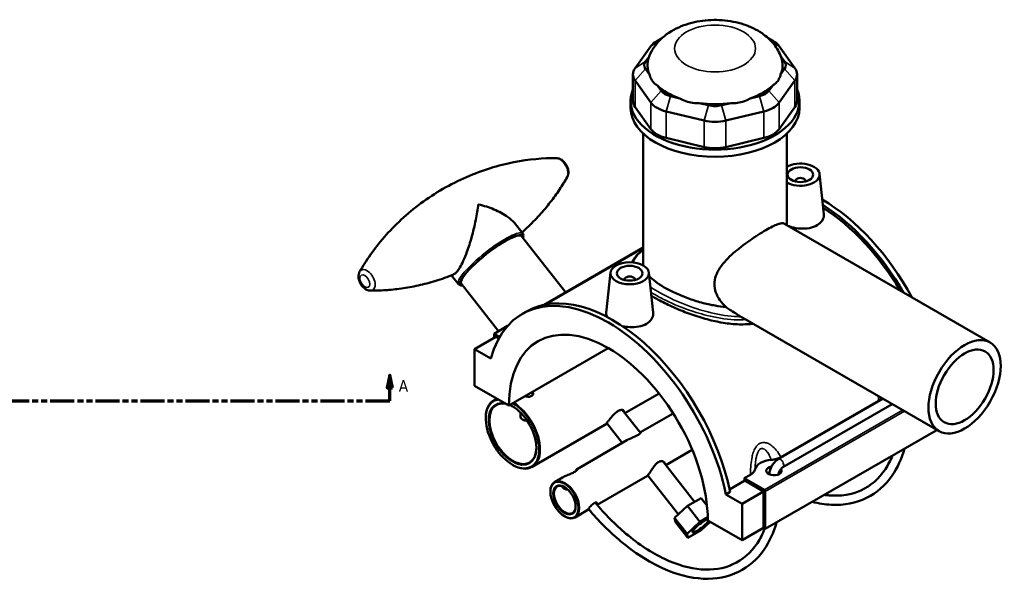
# Model space of a CAD drawing. Header units: millimetres. Extents: x 0 to 1088, y -8 to 1311.
# Tile 6 of 6: x 703 to 1088, y 663 to 882. Entities that reach past the tile are written whole.
import ezdxf

# ---------------------------------------------------------------- set-up
doc = ezdxf.new("R2010")
doc.units = ezdxf.units.MM
doc.linetypes.add('DOUBLE_DASH_CHAIN', pattern=[1.2403, 0.6614, -0.0827, 0.1654, -0.0827, 0.1654, -0.0827])
for name, color, linetype, lineweight in [('Section Line (ANSI)', 7, 'DOUBLE_DASH_CHAIN', 70), ('Visible (ANSI)', 7, 'Continuous', 50), ('Visible Narrow (ANSI)', 7, 'Continuous', 35)]:
    doc.layers.add(name, color=color, linetype=linetype, lineweight=lineweight)
doc.styles.add('Label Text (ANSI)', font='tahoma.ttf')

# ---------------------------------------------------------------- blocks, each defined once
blk = doc.blocks.new('2dTransSection0')
at = {"layer": 'Section Line (ANSI)', "linetype": 'Continuous'}
for p, q in [((239.21, 742.58), (238.21, 737.58)), ((239.21, 737.58), (239.21, 742.58)), ((240.21, 737.58), (239.21, 742.58)), ((847.38, 742.58), (846.38, 737.58)), ((847.38, 737.58), (847.38, 742.58)), ((848.38, 737.58), (847.38, 742.58)), ((238.21, 737.58), (240.21, 737.58)), ((239.21, 732.58), (239.21, 737.58)), ((846.38, 737.58), (848.38, 737.58)), ((847.38, 732.58), (847.38, 737.58)), ((239.21, 732.58), (248.72, 732.58)), ((837.87, 732.58), (847.38, 732.58))]:
    blk.add_line(p, q, dxfattribs=at)
at = {"layer": 'Section Line (ANSI)', "linetype": 'DOUBLE_DASH_CHAIN', "ltscale": 14.196269}
blk.add_line((239.21, 732.58), (847.38, 732.58), dxfattribs=at)
at = {"layer": 'Section Line (ANSI)', "linetype": 'Continuous', "flags": 128}
for points in [[(240.21, 737.58), (239.21, 742.58), (238.21, 737.58), (240.21, 737.58)], [(848.38, 737.58), (847.38, 742.58), (846.38, 737.58), (848.38, 737.58)]]:
    blk.add_lwpolyline(points, dxfattribs=at)
at = {"layer": 'Section Line (ANSI)'}
for points in [[(240.21, 737.58), (239.21, 742.58), (238.21, 737.58), (240.21, 737.58)], [(848.38, 737.58), (847.38, 742.58), (846.38, 737.58), (848.38, 737.58)]]:
    blk.add_solid(points, dxfattribs=at)
at = {"layer": 'Section Line (ANSI)', "char_height": 4.57, "attachment_point": 7, "style": 'Label Text (ANSI)'}
for insert in [(231.85, 736.08), (850.85, 736.08)]:
    blk.add_mtext('A', dxfattribs=dict(at, insert=insert))

msp = doc.modelspace()

# ---------------------------------------------------------------- linework, layer by layer
at = {"layer": 'Visible (ANSI)'}
for p, q in [((953.9514, 874.493), (951.8358, 873.2716)), ((995.1076, 874.493), (997.2232, 873.2716)), ((949.4513, 871.2112), (943.2731, 862.5997)), ((1005.7858, 862.5997), (999.6077, 871.2112)), ((947.3382, 865.2202), (948.8631, 867.3456)), ((1000.1959, 867.3456), (1001.7208, 865.2202)), ((942.4358, 860.1694), (942.4358, 849.7999)), ((948.8787, 860.1565), (947.3382, 862.3037)), ((1001.7208, 862.3037), (1000.1802, 860.1565)), ((1006.6232, 860.1694), (1006.6232, 849.7999)), ((943.2731, 857.739), (949.4513, 849.1275)), ((953.5164, 853.6923), (951.9759, 855.8395)), ((997.0831, 855.8395), (995.5426, 853.6923)), ((999.6077, 849.1275), (1005.7858, 857.739)), ((960.8075, 850.7406), (957.0883, 851.63)), ((991.9707, 851.63), (988.2515, 850.7406)), ((941.5295, 847.0074), (941.5295, 849.7999)), ((949.4513, 838.758), (943.2731, 847.3695)), ((972.0038, 848.063), (968.2846, 848.9525)), ((980.7744, 848.9525), (977.0552, 848.063)), ((1005.7858, 847.3695), (999.6077, 838.758)), ((1007.5295, 847.0074), (1007.5295, 849.7999)), ((955.4045, 845.6905), (970.32, 842.1235)), ((978.739, 842.1235), (993.6545, 845.6905)), ((946.4795, 785.9432), (946.4795, 836.9709)), ((1002.5795, 801.2427), (1002.5795, 836.9709)), ((970.32, 831.754), (955.4045, 835.321)), ((993.6545, 835.321), (978.739, 831.754)), ((1015.3906, 821.2291), (1017.0742, 805.5466)), ((1005.9049, 818.5117), (1005.9049, 818.3154)), ((1009.9049, 818.5117), (1009.9049, 818.3154)), ((899.3213, 797.9236), (896.0618, 802.0669)), ((1001.6584, 801.7745), (1082.1102, 755.3256)), ((916.1432, 774.9228), (898.8384, 796.9201)), ((946.4795, 792.4374), (907.7632, 770.0846)), ((946.4795, 792.3052), (908.1119, 770.1537)), ((874.1709, 778.1383), (871.4614, 781.5826)), ((933.6684, 782.6904), (931.9778, 766.943)), ((948.6397, 782.6904), (950.3233, 767.008)), ((889.8947, 759.7682), (875.2599, 778.3714)), ((939.154, 779.7768), (939.154, 779.9731)), ((943.154, 779.7768), (943.154, 779.9731)), ((899.1502, 766.5038), (900.819, 767.4673)), ((985.3919, 764.978), (1062.1102, 720.6846)), ((893.4115, 761.7986), (888.121, 758.7442)), ((888.121, 758.7442), (890.302, 757.485)), ((888.121, 757.1112), (888.121, 758.7442)), ((880.4843, 752.7021), (888.8281, 757.5194)), ((889.9529, 756.87), (888.8281, 757.5194)), ((886.8443, 749.0301), (880.4843, 752.7021)), ((880.4843, 752.7021), (880.4843, 738.4542)), ((893.9193, 730.6975), (932.7748, 753.1307)), ((880.4843, 738.4542), (893.9193, 730.6975)), ((903.2146, 736.0641), (903.2146, 734.7602)), ((952.6495, 735.3735), (939.316, 727.6754)), ((889.2348, 733.4021), (887.975, 732.6747)), ((999.2268, 709.6802), (1040.1986, 733.3353)), ((1000.2327, 710.5062), (1038.4226, 732.5551)), ((898.4146, 726.3796), (898.4146, 727.9974)), ((938.2529, 729.0268), (945.3725, 719.9766)), ((1001.0268, 706.5625), (1043.7986, 731.2569)), ((884.8683, 725.6447), (884.8683, 725.808)), ((932.1898, 723.7951), (938.2623, 716.076)), ((958.1879, 727.58), (945.4349, 720.2171)), ((932.3164, 723.6342), (902.975, 706.6939)), ((1060.9379, 720.9812), (994.1871, 682.4425)), ((1060.9379, 721.3615), (1060.9379, 720.9812)), ((940.0839, 717.1277), (920.6005, 705.8789)), ((965.6118, 713.3911), (955.2565, 707.4124)), ((954.0831, 708.904), (966.5432, 693.0651)), ((895.3335, 707.5185), (895.475, 707.4368)), ((914.8552, 702.5619), (911.7881, 700.7911)), ((948.0839, 703.2713), (928.3779, 691.894)), ((948.2347, 703.3994), (960.2301, 688.1513)), ((980.2344, 697.9122), (986.1527, 701.3291)), ((985.9522, 702.2613), (988.3594, 703.6511)), ((993.8335, 697.711), (985.9522, 702.2613)), ((993.48, 697.0987), (986.1527, 701.3291)), ((910.1313, 696.9656), (910.1313, 697.1289)), ((980.4449, 696.9167), (978.7761, 695.9533)), ((985.1361, 692.2813), (993.48, 697.0987)), ((993.48, 682.8508), (993.48, 697.0987)), ((994.1871, 682.4425), (994.1871, 697.0987)), ((963.7388, 691.446), (969.0421, 694.5079)), ((969.0421, 694.5079), (971.3988, 691.5121)), ((985.1361, 692.2813), (978.7761, 695.9533)), ((924.8491, 689.8567), (919.7881, 686.9347)), ((958.7217, 686.7349), (963.7388, 691.446)), ((963.7388, 691.446), (968.5877, 685.2823)), ((985.1361, 678.0335), (985.1361, 692.2813)), ((915.6467, 687.4126), (915.7881, 687.3309)), ((963.5705, 680.5712), (958.7217, 686.7349)), ((959.0079, 685.0858), (958.7217, 686.7349)), ((971.6845, 687.0702), (968.5877, 685.2823)), ((971.701, 685.7902), (985.1361, 678.0335)), ((959.0079, 685.0858), (963.8567, 678.9221)), ((968.5877, 685.2823), (963.5705, 680.5712)), ((963.8567, 678.9221), (969.16, 681.9839)), ((969.16, 681.9839), (972.6377, 685.2494)), ((985.1361, 678.0335), (993.48, 682.8508)), ((993.48, 682.8508), (994.1871, 682.4425)), ((963.5705, 680.5712), (963.8567, 678.9221))]:
    msp.add_line(p, q, dxfattribs=at)
for centre, major_axis, ratio, start_param, end_param in [((959.614, 868.7808), (-11, 0), 0.57735027, 5.49778714, 5.89048623), ((989.445, 868.7808), (-11, 0), 0.57735027, 3.53429174, 3.92699082), ((974.5295, 863.7619), (-26.4, 0), 0.57735027, 6.07989723, 6.52199742), ((974.5295, 863.7619), (26.4, 0), 0.57735027, 6.04437319, 6.48647338), ((953.4358, 860.1694), (-11, 0), 0.57735027, 5.89048623, 6.67588439), ((953.4358, 863.7619), (-6.6, 0), 0.57735027, 5.89048623, 6.67588439), ((995.6232, 863.7619), (6.6, 0), 0.57735027, 5.89048623, 6.67588439), ((995.6232, 860.1694), (11, 0), 0.57735027, 5.89048623, 6.67588439), ((974.5295, 863.7619), (26.4, 0), 0.57735027, 3.6881787, 4.16580293), ((974.5295, 863.7619), (26.4, 0), 0.57735027, 5.25897503, 5.73659926), ((974.5295, 849.7999), (-33, 0), 0.57735027, 6.04827806, 9.65968521), ((959.614, 855.1505), (-6.6, 0), 0.57735027, 0.39269908, 1.17809725), ((989.445, 855.1505), (6.6, 0), 0.57735027, 5.10508806, 5.89048623), ((974.5295, 847.0074), (-33, 0), 0.57735027, 0, 3.14159265), ((953.4358, 849.7999), (-11, 0), 0.57735027, 0, 0.39269908), ((959.614, 851.5579), (11, 0), 0.57735027, 3.53429174, 4.3196899), ((974.5295, 863.7619), (26.4, 0), 0.57735027, 4.47357687, 4.9512011), ((974.5295, 851.5835), (-6.6, 0), 0.57735027, 1.17809725, 1.96349541), ((989.445, 851.5579), (11, 0), 0.57735027, 5.10508806, 5.89048623), ((995.6232, 849.7999), (11, 0), 0.57735027, 5.89048623, 6.28318531), ((974.5295, 847.9909), (11, 0), 0.57735027, 4.3196899, 5.10508806), ((959.614, 841.1884), (-11, 0), 0.57735027, 0.39269908, 1.17809725), ((989.445, 841.1884), (11, 0), 0.57735027, 5.10508806, 5.89048623), ((974.5295, 837.6214), (-11, 0), 0.57735027, 1.17809725, 1.96349541), ((1007.9049, 820.9612), (7.5, 0), 0.57735027, 3.92280744, 8.64356317), ((1007.9049, 818.5117), (-2, 0), 0.57735027, 2.96388205, 6.46089591), ((1016.2488, 756.3763), (-33.66, 58.3008), 0.57735027, 4.66480465, 5.49323663), ((1014.58, 755.4128), (33.66, -58.3008), 0.57735027, 1.57167572, 2.31181126), ((1014.58, 755.4128), (-33, 57.1577), 0.57735027, 4.73351018, 5.44985056), ((887.0492, 787.6457), (-11.7892, -9.2744), 0.1975284, 3.14159265, 6.28318531), ((941.154, 779.9731), (-2, 0), 0.57735027, 2.96388205, 6.46089591), ((932.8102, 708.203), (-33.66, 58.3008), 0.57735027, 4.18996379, 6.80561049), ((934.479, 709.1665), (-33.66, 58.3008), 0.57735027, 4.18996379, 6.28318531), ((932.8102, 708.203), (-27.5, 47.6314), 0.57735027, 3.92789991, 7.06767438), ((895.3335, 719.6026), (7.4, -12.8172), 0.57735027, 2.90993231, 8.62517861), ((895.475, 719.6843), (-7.5, 12.9904), 0.57735027, 6.09680343, 7.06858347), ((895.3335, 719.6026), (-6.6, 11.4315), 0.57735027, 5.80339703, 11.89260576), ((895.475, 719.6843), (6.5, -11.2583), 0.57735027, 2.66416487, 7.06092045), ((895.475, 719.6843), (7.5, -12.9904), 0.57735027, 5.49778714, 8.61229896), ((895.475, 719.6843), (6.5, -11.2583), 0.57735027, 2.36385751, 2.48733667), ((901.4146, 726.3796), (-3, 0), 0.57735027, 0, 1.48695433), ((997.5812, 705.182), (-7.5, 0), 0.57735027, 4.85401899, 6.14155529), ((997.5812, 705.182), (3, 0), 0.57735027, 1.90325242, 6.72075112), ((915.7881, 693.8629), (4, -6.9282), 0.57735027, 5.49778714, 10.21017612), ((941.154, 713.0203), (-33, 57.1577), 0.57735027, 4.19535188, 4.2111006), ((915.7881, 693.8629), (3, -5.1962), 0.57735027, 2.37272528, 7.05205268), ((993.8335, 697.3028), (0.25, -0.433), 0.57735027, 0.78539816, 2.35619449), ((968.8738, 683.6331), (3.1438, 2.4732), 0.1975284, 0.32346906, 5.86907102), ((968.8738, 683.6331), (-3.1438, -2.4732), 0.1975284, 3.46506172, 9.01066367)]:
    msp.add_ellipse(centre, major_axis=major_axis, ratio=ratio, start_param=start_param, end_param=end_param, dxfattribs=at)
for centre, major_axis in [((1007.9049, 820.9612), (5, 0)), ((941.154, 782.4226), (7.5, 0)), ((941.154, 782.4226), (5, 0)), ((1072.1102, 738.0051), (10, 17.3205)), ((1072.1102, 738.0051), (8, 13.8564)), ((915.6467, 693.7813), (-3.9, 6.755)), ((915.6467, 693.7813), (3.1, -5.3694))]:
    msp.add_ellipse(centre, major_axis=major_axis, ratio=0.57735027, dxfattribs=at)
for points, knots in [([(1000.3859, 866.8392), (999.7162, 868.7149), (998.7441, 870.3864), (996.23, 873.6053), (994.6132, 875.0394), (990.6819, 877.7493), (988.2916, 878.8619), (983.0526, 880.5874), (980.1754, 881.1249), (974.3879, 881.54), (971.4799, 881.422), (965.7762, 880.5206), (962.9813, 879.7388), (957.7095, 877.3771), (955.2085, 875.81), (951.3097, 871.8968), (949.7866, 869.7589), (948.7615, 867.0823), (948.7167, 866.9611), (948.6731, 866.8392)], [0.98868624, 0.98868624, 0.98868624, 0.98868624, 1.20902931, 1.20902931, 1.48263155, 1.48263155, 1.83778361, 1.83778361, 2.23261955, 2.23261955, 2.62336476, 2.62336476, 3.01608497, 3.01608497, 3.4049904, 3.4049904, 3.7093749, 3.7093749, 3.72370274, 3.72370274, 3.72370274, 3.72370274]), ([(948.8787, 860.1565), (948.9458, 859.878), (949.0253, 859.6049), (949.3568, 858.662), (949.6811, 858.0523), (950.0356, 857.5582), (950.3902, 857.064), (950.8397, 856.595), (951.5533, 856.0812), (951.7618, 855.9529), (951.9759, 855.8395)], [4.458705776, 4.458705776, 4.458705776, 4.458705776, 4.565979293, 4.565979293, 4.843902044, 4.843902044, 4.843902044, 5.121824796, 5.121824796, 5.229098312, 5.229098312, 5.229098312, 5.229098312]), ([(997.0831, 855.8395), (997.2971, 855.9529), (997.5057, 856.0812), (998.2193, 856.595), (998.6688, 857.064), (999.0233, 857.5582), (999.3779, 858.0523), (999.7022, 858.662), (1000.0337, 859.6049), (1000.1132, 859.878), (1000.1802, 860.1565)], [4.458705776, 4.458705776, 4.458705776, 4.458705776, 4.565979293, 4.565979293, 4.843902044, 4.843902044, 4.843902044, 5.121824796, 5.121824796, 5.229098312, 5.229098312, 5.229098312, 5.229098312]), ([(960.8075, 850.7406), (961.1163, 850.5521), (961.4373, 850.3747), (962.6197, 849.7938), (963.5279, 849.479), (964.3838, 849.2743), (965.2397, 849.0696), (966.1998, 848.9377), (967.5404, 848.9152), (967.9149, 848.9262), (968.2846, 848.9525)], [4.458705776, 4.458705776, 4.458705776, 4.458705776, 4.565979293, 4.565979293, 4.843902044, 4.843902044, 4.843902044, 5.121824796, 5.121824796, 5.229098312, 5.229098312, 5.229098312, 5.229098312]), ([(980.7744, 848.9525), (981.1441, 848.9262), (981.5185, 848.9152), (982.8592, 848.9377), (983.8193, 849.0696), (984.6752, 849.2743), (985.5311, 849.479), (986.4393, 849.7938), (987.6217, 850.3747), (987.9427, 850.5521), (988.2515, 850.7406)], [4.458705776, 4.458705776, 4.458705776, 4.458705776, 4.565979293, 4.565979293, 4.843902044, 4.843902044, 4.843902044, 5.121824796, 5.121824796, 5.229098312, 5.229098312, 5.229098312, 5.229098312]), ([(912.4159, 827.4253), (907.4526, 827.4442), (901.8388, 826.9944), (889.8709, 824.6359), (883.5251, 822.7139), (871.0845, 817.2839), (865.0095, 813.7765), (854.0867, 805.7176), (849.2493, 801.183), (841.2227, 791.9977), (838.0264, 787.3609), (835.561, 783.0532)], [8.314999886, 8.314999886, 8.314999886, 8.314999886, 8.444751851, 8.444751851, 8.574503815, 8.574503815, 8.70425578, 8.70425578, 8.834007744, 8.834007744, 8.963759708, 8.963759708, 8.963759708, 8.963759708]), ([(916.7174, 819.975), (916.9034, 820.3), (917.0216, 820.6376), (917.1851, 821.4003), (917.1996, 821.8232), (917.1231, 822.7382), (917.0067, 823.2267), (916.6607, 824.1758), (916.4281, 824.6355), (915.868, 825.4868), (915.5416, 825.8788), (914.7927, 826.5701), (914.3698, 826.8705), (913.4536, 827.2856), (912.9688, 827.4203), (912.4274, 827.4253), (912.4216, 827.4253), (912.4159, 827.4253)], [5.82216705, 5.82216705, 5.82216705, 5.82216705, 6.06644603, 6.06644603, 6.3843197, 6.3843197, 6.77286717, 6.77286717, 7.16933598, 7.16933598, 7.56320073, 7.56320073, 7.96116495, 7.96116495, 8.31125999, 8.31125999, 8.31499989, 8.31499989, 8.31499989, 8.31499989]), ([(898.9914, 798.343), (899.659, 798.9335), (900.3134, 799.5301), (902.6862, 801.7574), (904.3179, 803.4188), (907.3685, 806.7685), (908.7874, 808.4566), (911.4106, 811.817), (912.6151, 813.4893), (914.8174, 816.7802), (915.8153, 818.3988), (916.7174, 819.975)], [5.614695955, 5.614695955, 5.614695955, 5.614695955, 5.6322612, 5.6322612, 5.679737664, 5.679737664, 5.727214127, 5.727214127, 5.774690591, 5.774690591, 5.822167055, 5.822167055, 5.822167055, 5.822167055]), ([(881.9662, 809.3478), (881.9653, 809.341), (881.9645, 809.3341), (881.7282, 807.4271), (881.3951, 805.3874), (880.5237, 801.0517), (879.9693, 798.7195), (878.783, 794.5034), (878.18, 792.6008), (877.0539, 789.5278), (876.562, 788.3122), (875.6308, 786.2815), (875.2027, 785.4453), (874.4866, 784.2274), (874.2019, 783.7925), (873.6442, 783.0428), (873.3745, 782.7324), (872.8083, 782.1958), (872.5207, 782.0004), (872.2543, 781.8943)], [-0.00250771, -0.00250771, -0.00250771, -0.00250771, 0, 0, 0.69093322, 0.69093322, 1.42012678, 1.42012678, 2.01372989, 2.01372989, 2.43004791, 2.43004791, 2.77337848, 2.77337848, 3.00471345, 3.00471345, 3.23604843, 3.23604843, 3.5108109, 3.5108109, 3.5108109, 3.5108109]), ([(896.0619, 802.0669), (895.3772, 802.9374), (894.461, 803.7627), (891.8864, 805.5999), (890.0631, 806.5593), (886.1885, 808.1548), (884.1317, 808.8147), (881.9817, 809.344), (881.974, 809.3459), (881.9662, 809.3478)], [4.0734491, 4.0734491, 4.0734491, 4.0734491, 4.58930012, 4.58930012, 5.31849368, 5.31849368, 6.0094269, 6.0094269, 6.01193461, 6.01193461, 6.01193461, 6.01193461]), ([(1017.0735, 805.5466), (1017.0869, 805.4254), (1017.0941, 805.305), (1017.1024, 804.4524), (1016.8788, 803.6687), (1015.9491, 802.2562), (1015.2427, 801.6288), (1014.4237, 801.1559)], [4.795561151, 4.795561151, 4.795561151, 4.795561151, 4.851999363, 4.851999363, 5.199494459, 5.199494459, 5.546989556, 5.546989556, 5.546989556, 5.546989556]), ([(978.8153, 769.1954), (977.9399, 769.9808), (977.1376, 770.8683), (975.7826, 772.7913), (975.2323, 773.8296), (974.4873, 775.9662), (974.2942, 777.0641), (974.2942, 779.2345), (974.4873, 780.3285), (975.2323, 782.4751), (975.7826, 783.5289), (977.1441, 785.5699), (977.9555, 786.5597), (979.7262, 788.4599), (980.6856, 789.3706), (982.616, 791.0709), (983.6591, 791.9247), (985.8274, 793.5989), (986.9524, 794.4196), (989.1885, 795.9789), (990.3018, 796.719), (992.427, 798.0736), (993.4388, 798.6879), (995.2888, 799.756), (996.1685, 800.2337), (997.7631, 801.0268), (998.4783, 801.3423), (999.7109, 801.7857), (1000.23, 801.9142), (1001.0777, 801.9813), (1001.4068, 801.9198), (1001.6584, 801.7745)], [5.13701296, 5.13701296, 5.13701296, 5.13701296, 5.53190926, 5.53190926, 5.93064331, 5.93064331, 6.32937737, 6.32937737, 6.72811142, 6.72811142, 7.12684547, 7.12684547, 7.52557953, 7.52557953, 7.92431358, 7.92431358, 8.3167517, 8.3167517, 8.70918982, 8.70918982, 9.10162793, 9.10162793, 9.49406605, 9.49406605, 9.88650417, 9.88650417, 10.27894228, 10.27894228, 10.6713804, 10.6713804, 11.06381852, 11.06381852, 11.06381852, 11.06381852]), ([(1014.4237, 801.1559), (1013.6059, 800.6838), (1012.5697, 800.3044), (1010.3016, 799.8681), (1009.0696, 799.8096), (1006.7641, 799.9487), (1005.5361, 800.155), (1004.0051, 800.5912), (1003.6168, 800.7198), (1003.2459, 800.8592)], [0, 0, 0, 0, 0.3469359, 0.3469359, 0.69387181, 0.69387181, 1.04030922, 1.04030922, 1.16309793, 1.16309793, 1.16309793, 1.16309793]), ([(942.0783, 786.7197), (942.3262, 787.2696), (942.6523, 787.805), (943.3272, 788.7033), (943.6418, 789.0713), (944.3357, 789.8013), (944.7145, 790.1634), (945.5217, 790.8751), (945.9478, 791.2246), (946.4286, 791.5952), (946.454, 791.6147), (946.4795, 791.6343)], [18.27743648, 18.27743648, 18.27743648, 18.27743648, 18.66095794, 18.66095794, 18.93248719, 18.93248719, 19.20187065, 19.20187065, 19.46116338, 19.46116338, 19.47556757, 19.47556757, 19.47556757, 19.47556757]), ([(835.561, 783.0532), (835.375, 782.7282), (835.2568, 782.3906), (835.0933, 781.6279), (835.0788, 781.2049), (835.1553, 780.2899), (835.2717, 779.8015), (835.6177, 778.8523), (835.8503, 778.3927), (836.4104, 777.5414), (836.7368, 777.1493), (837.4857, 776.4581), (837.9086, 776.1577), (838.8248, 775.7426), (839.3096, 775.6078), (839.851, 775.6029), (839.8568, 775.6028), (839.8625, 775.6028)], [2.6805744, 2.6805744, 2.6805744, 2.6805744, 2.92485338, 2.92485338, 3.24272705, 3.24272705, 3.63127452, 3.63127452, 4.02774333, 4.02774333, 4.42160808, 4.42160808, 4.81957229, 4.81957229, 5.16966734, 5.16966734, 5.17340723, 5.17340723, 5.17340723, 5.17340723]), ([(839.8625, 775.6028), (841.7035, 775.5958), (843.6316, 775.6524), (847.6411, 775.922), (849.7227, 776.1352), (854.0092, 776.7448), (856.2141, 777.1413), (860.708, 778.1381), (862.9968, 778.7385), (867.6112, 780.1548), (869.9367, 780.9706), (872.2543, 781.8943)], [5.173407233, 5.173407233, 5.173407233, 5.173407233, 5.221536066, 5.221536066, 5.2696649, 5.2696649, 5.317793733, 5.317793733, 5.365922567, 5.365922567, 5.4140514, 5.4140514, 5.4140514, 5.4140514]), ([(874.1709, 778.1383), (874.3818, 777.8702), (874.7035, 777.7261), (875.2753, 777.6388), (875.5298, 777.6431), (875.8064, 777.6767)], [0.629764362, 0.629764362, 0.629764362, 0.629764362, 0.812750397, 0.812750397, 0.944127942, 0.944127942, 0.944127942, 0.944127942]), ([(978.8153, 769.1954), (977.3705, 769.3127), (975.9302, 769.5044), (972.7858, 770.0524), (970.9796, 770.46), (967.3772, 771.4473), (965.5809, 772.0264), (962.1247, 773.2962), (960.4617, 773.9878), (957.3772, 775.417), (955.9559, 776.1547), (953.4344, 777.6105), (952.2574, 778.373), (950.2873, 779.8456), (949.4686, 780.5541), (948.7936, 781.2571)], [1.71221244, 1.71221244, 1.71221244, 1.71221244, 2.14189998, 2.14189998, 2.67678047, 2.67678047, 3.21166095, 3.21166095, 3.74654144, 3.74654144, 4.28142192, 4.28142192, 4.81630241, 4.81630241, 5.30151937, 5.30151937, 5.30151937, 5.30151937]), ([(989.3434, 762.6967), (988.5929, 762.5953), (987.8282, 762.5219), (985.0224, 762.3541), (982.9155, 762.4189), (978.6919, 762.8418), (976.5747, 763.1991), (972.4898, 764.0905), (970.3744, 764.6572), (966.1491, 765.9781), (964.0389, 766.7318), (959.9718, 768.3461), (958.0111, 769.2079), (954.3691, 770.9571), (952.6879, 771.8443), (950.652, 773.0198), (950.1225, 773.3364), (949.6101, 773.6548)], [1.02778031, 1.02778031, 1.02778031, 1.02778031, 1.27022016, 1.27022016, 1.90533024, 1.90533024, 2.54044033, 2.54044033, 3.17381907, 3.17381907, 3.80719781, 3.80719781, 4.44057655, 4.44057655, 5.07395529, 5.07395529, 5.30433533, 5.30433533, 5.30433533, 5.30433533]), ([(932.3441, 765.3112), (932.0948, 765.7583), (931.9688, 766.2133), (931.9625, 766.7449), (931.9675, 766.8435), (931.9786, 766.943)], [4.600951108, 4.600951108, 4.600951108, 4.600951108, 4.851999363, 4.851999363, 4.90846498, 4.90846498, 4.90846498, 4.90846498]), ([(950.3226, 767.0079), (950.3362, 766.8844), (950.3435, 766.7617), (950.3502, 765.9079), (950.1258, 765.1256), (949.1961, 763.7156), (948.4905, 763.0894), (947.6728, 762.6172)], [7.569080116, 7.569080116, 7.569080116, 7.569080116, 7.626610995, 7.626610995, 7.9735469, 7.9735469, 8.320482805, 8.320482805, 8.320482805, 8.320482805]), ([(984.636, 765.4246), (983.1897, 766.2906), (981.7591, 767.2149), (979.8335, 768.5028), (979.3231, 768.8485), (978.8153, 769.1954)], [5.96757393, 5.96757393, 5.96757393, 5.96757393, 6.462666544, 6.462666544, 6.642433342, 6.642433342, 6.642433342, 6.642433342]), ([(947.6728, 762.6172), (946.8537, 762.1444), (945.8157, 761.7646), (943.5436, 761.3286), (942.3095, 761.2707), (940.2068, 761.399), (939.208, 761.5493), (938.2547, 761.7805)], [2.773493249, 2.773493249, 2.773493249, 2.773493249, 3.120988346, 3.120988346, 3.468483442, 3.468483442, 3.753377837, 3.753377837, 3.753377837, 3.753377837]), ([(985.3919, 764.978), (985.2275, 765.0729), (985.0689, 765.1664), (984.8251, 765.3114), (984.7299, 765.3683), (984.636, 765.4246)], [-0.0853562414, -0.0853562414, -0.0853562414, -0.0853562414, -0.0329021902, -0.0329021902, 0, 0, 0, 0]), ([(903.2145, 735.8526), (903.2316, 735.831), (903.2476, 735.809), (903.3646, 735.6342), (903.4146, 735.465), (903.4146, 735.1479), (903.3646, 734.9787), (903.1606, 734.6735), (903.0067, 734.5378), (902.6511, 734.3325), (902.426, 734.2494), (901.9332, 734.1523), (901.6655, 734.1381), (901.1638, 734.1655), (900.8961, 734.209), (900.5333, 734.3108), (900.4216, 734.3492), (900.3174, 734.3914)], [0.366124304, 0.366124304, 0.366124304, 0.366124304, 0.377168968, 0.377168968, 0.452602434, 0.452602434, 0.528036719, 0.528036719, 0.603471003, 0.603471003, 0.678905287, 0.678905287, 0.754339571, 0.754339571, 0.829773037, 0.829773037, 0.865422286, 0.865422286, 0.865422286, 0.865422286]), ([(1038.4226, 732.5551), (1038.9296, 732.8478), (1039.3383, 733.1919), (1039.6588, 733.5878), (1039.6749, 733.6082), (1039.6907, 733.6286)], [-0.420698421, -0.420698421, -0.420698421, -0.420698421, -0.205071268, -0.205071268, -0.193438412, -0.193438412, -0.193438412, -0.193438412]), ([(932.3169, 723.6352), (932.2353, 723.5895), (932.1744, 723.5587), (932.0518, 723.5161), (932.0434, 723.5532), (932.1865, 723.7998), (932.3372, 724.0108), (932.7281, 724.5364), (932.993, 724.8842), (933.6121, 725.662), (933.9671, 726.091), (934.6789, 726.884), (935.0843, 727.3019), (935.9109, 728.0325), (936.3335, 728.3439), (937.0927, 728.7822), (937.477, 728.9367), (938.1299, 729.0603), (938.3976, 729.0309), (938.7484, 728.8514), (938.8552, 728.6892), (938.8524, 728.4202), (938.8437, 728.3591), (938.8274, 728.2954)], [0.24312374, 0.24312374, 0.24312374, 0.24312374, 0.32213312, 0.32213312, 0.48316188, 0.48316188, 0.64419063, 0.64419063, 0.80521938, 0.80521938, 0.96624813, 0.96624813, 1.1273147, 1.1273147, 1.28838126, 1.28838126, 1.44944782, 1.44944782, 1.61051438, 1.61051438, 1.77154313, 1.77154313, 1.81531764, 1.81531764, 1.81531764, 1.81531764]), ([(945.2841, 720.0889), (945.4026, 720.2097), (945.4755, 720.2505), (945.5159, 720.1981), (945.4664, 720.0855), (945.2298, 719.806), (945.0872, 719.6652), (944.7065, 719.3634), (944.4751, 719.2063), (944.1992, 719.047), (944.0509, 718.9614), (943.8918, 718.8762), (943.5461, 718.7026), (943.3601, 718.615), (942.7754, 718.3516), (942.3603, 718.1804), (941.4173, 717.7844), (940.8904, 717.557), (940.3039, 717.2512), (940.1918, 717.1899), (940.0839, 717.1276)], [2.17038347, 2.17038347, 2.17038347, 2.17038347, 2.32077338, 2.32077338, 2.49266431, 2.49266431, 2.6140295, 2.6140295, 2.73109442, 2.73109442, 2.73109442, 2.79399536, 2.79399536, 2.8599907, 2.8599907, 2.99432574, 2.99432574, 3.16726038, 3.16726038, 3.20983711, 3.20983711, 3.20983711, 3.20983711]), ([(1012.5238, 693.0293), (1015.0671, 692.392), (1017.5692, 692.0103), (1024.9901, 691.6582), (1029.6879, 692.556), (1037.7508, 696.5241), (1041.1424, 699.5065), (1045.882, 706.3588), (1047.5119, 709.9187), (1048.6436, 713.883)], [4.98817166, 4.98817166, 4.98817166, 4.98817166, 5.14262389, 5.14262389, 5.45949822, 5.45949822, 5.76454954, 5.76454954, 6.00740263, 6.00740263, 6.00740263, 6.00740263]), ([(948.0837, 703.2714), (948.117, 703.2906), (948.1629, 703.3277), (948.3348, 703.4991), (948.4921, 703.6903), (948.8793, 704.2263), (949.1028, 704.563), (949.6068, 705.3407), (949.8842, 705.7774), (950.5094, 706.6997), (950.8618, 707.1849), (951.5696, 707.9727), (951.9136, 708.285), (952.4265, 708.615), (952.5811, 708.6979), (952.9228, 708.8449), (953.1071, 708.8997), (953.5751, 708.9813), (953.8439, 708.9677), (954.1516, 708.8858), (954.2242, 708.86), (954.5701, 708.7049), (954.7669, 708.5019), (954.8796, 708.1449), (954.8898, 708.0251), (954.873, 707.9)], [3.06843811, 3.06843811, 3.06843811, 3.06843811, 3.14343065, 3.14343065, 3.29370069, 3.29370069, 3.44595074, 3.44595074, 3.60508378, 3.60508378, 3.78210591, 3.78210591, 3.93445372, 3.93445372, 4.00009522, 4.00009522, 4.08019978, 4.08019978, 4.21103711, 4.21103711, 4.2545862, 4.2545862, 4.43329555, 4.43329555, 4.51502108, 4.51502108, 4.51502108, 4.51502108]), ([(995.7818, 703.796), (995.7889, 704.239), (995.8509, 704.6805), (996.0683, 705.5789), (996.23, 706.0351), (996.6361, 706.9149), (996.8806, 707.3385), (997.4396, 708.1302), (997.7538, 708.4982), (998.4435, 709.1552), (998.8188, 709.4447), (999.2268, 709.6802)], [4.73101387, 4.73101387, 4.73101387, 4.73101387, 5.02654825, 5.02654825, 5.34070751, 5.34070751, 5.65486678, 5.65486678, 5.96902604, 5.96902604, 6.28318531, 6.28318531, 6.28318531, 6.28318531]), ([(996.5225, 709.4687), (997.2045, 709.5249), (997.8707, 709.6367), (999.1385, 709.981), (999.7295, 710.2156), (1000.2327, 710.5062)], [-0.419665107, -0.419665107, -0.419665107, -0.419665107, -0.21349148, -0.21349148, 0, 0, 0, 0]), ([(1017.2618, 695.7648), (1017.911, 695.6743), (1018.5535, 695.6038), (1023.7724, 695.1891), (1027.9566, 695.8688), (1035.4029, 699.2456), (1038.6302, 702.0431), (1042.1942, 707.438), (1043.1209, 709.2118), (1043.9056, 711.1475)], [5.074917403, 5.074917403, 5.074917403, 5.074917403, 5.119484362, 5.119484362, 5.441174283, 5.441174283, 5.778649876, 5.778649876, 5.920656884, 5.920656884, 5.920656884, 5.920656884]), ([(919.7325, 704.8243), (919.8518, 705.0022), (919.9622, 705.1603), (920.2718, 705.5765), (920.4513, 705.7735), (920.6753, 705.9356), (920.7192, 705.9032), (920.6563, 705.705), (920.545, 705.5242), (920.1038, 705.0842), (919.7689, 704.8291), (918.9463, 704.3541), (918.4219, 704.1132), (917.3037, 703.6528), (916.7124, 703.428), (915.7278, 703.0118), (915.2607, 702.7955), (914.8553, 702.5618)], [0.61501559, 0.61501559, 0.61501559, 0.61501559, 0.69634505, 0.69634505, 0.87001936, 0.87001936, 1.04369367, 1.04369367, 1.21819188, 1.21819188, 1.39269009, 1.39269009, 1.5671883, 1.5671883, 1.74168652, 1.74168652, 1.89470539, 1.89470539, 1.89470539, 1.89470539]), ([(988.3594, 703.6511), (988.8664, 703.9438), (989.2752, 704.288), (989.8684, 705.0208), (990.0598, 705.4025), (990.1563, 705.7932)], [-0.420698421, -0.420698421, -0.420698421, -0.420698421, -0.205071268, -0.205071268, 0, 0, 0, 0]), ([(999.3833, 703.7973), (999.3871, 703.874), (999.3961, 703.9608), (999.4348, 704.1963), (999.4727, 704.3539), (999.5827, 704.6945), (999.6571, 704.8783), (999.8384, 705.2478), (999.9466, 705.4332), (1000.1824, 705.7778), (1000.31, 705.9372), (1000.5623, 706.208), (1000.6868, 706.321), (1000.8831, 706.4729), (1000.9597, 706.5238), (1001.0268, 706.5625)], [4.77037205, 4.77037205, 4.77037205, 4.77037205, 4.91911265, 4.91911265, 5.14257412, 5.14257412, 5.38162872, 5.38162872, 5.62960304, 5.62960304, 5.87726754, 5.87726754, 6.11493145, 6.11493145, 6.28318531, 6.28318531, 6.28318531, 6.28318531]), ([(916.9239, 697.8866), (916.7288, 697.8611), (916.5338, 697.8643), (915.9108, 697.9511), (915.518, 698.1342), (914.9596, 698.5699), (914.7485, 698.8554), (914.676, 699.185), (914.6715, 699.2098), (914.668, 699.2348)], [0.103274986, 0.103274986, 0.103274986, 0.103274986, 0.181302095, 0.181302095, 0.36260419, 0.36260419, 0.540092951, 0.540092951, 0.554514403, 0.554514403, 0.554514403, 0.554514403]), ([(925.2052, 690.0694), (925.1312, 690.0254), (925.0638, 689.9848), (924.8675, 689.8666), (924.7773, 689.813), (924.689, 689.781), (924.6849, 689.8006), (924.7628, 689.9333), (924.8445, 690.0473), (925.0562, 690.3318), (925.1994, 690.5202), (925.5338, 690.9419), (925.7256, 691.1745), (926.1099, 691.6046), (926.3288, 691.8313), (926.7756, 692.2275), (927.0041, 692.3962), (927.2096, 692.5148)], [0.747417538, 0.747417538, 0.747417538, 0.747417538, 0.784551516, 0.784551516, 0.871733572, 0.871733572, 0.958893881, 0.958893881, 1.04605419, 1.04605419, 1.133214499, 1.133214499, 1.220374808, 1.220374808, 1.307556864, 1.307556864, 1.39473892, 1.39473892, 1.39473892, 1.39473892]), ([(925.0224, 690.2858), (929.0095, 685.5368), (933.2896, 681.2425), (943.0136, 673.1445), (948.5196, 669.6053), (959.4309, 664.6504), (964.838, 663.233), (974.9269, 662.7542), (979.6247, 663.652), (987.6876, 667.6202), (991.0793, 670.6025), (995.8188, 677.4548), (997.4487, 681.0148), (998.5804, 684.9791)], [4.22384336, 4.22384336, 4.22384336, 4.22384336, 4.49468265, 4.49468265, 4.81871618, 4.81871618, 5.14262389, 5.14262389, 5.45949822, 5.45949822, 5.76454954, 5.76454954, 6.00740263, 6.00740263, 6.00740263, 6.00740263]), ([(927.2096, 692.5148), (927.4151, 692.6335), (927.6232, 692.7169), (927.9771, 692.7829), (928.1224, 692.7665), (928.313, 692.6684), (928.3712, 692.5801), (928.3695, 692.3551), (928.3136, 692.2209), (928.2155, 692.0846)], [0, 0, 0, 0, 0.087182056, 0.087182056, 0.174364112, 0.174364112, 0.261524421, 0.261524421, 0.345192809, 0.345192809, 0.345192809, 0.345192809]), ([(927.6786, 692.721), (931.4705, 688.1912), (935.5292, 684.0978), (944.6516, 676.4261), (949.7616, 673.0881), (959.7516, 668.3779), (964.6272, 667.0068), (973.7092, 666.2851), (977.8934, 666.9648), (985.3397, 670.3416), (988.567, 673.1391), (992.1896, 678.6226), (993.1601, 680.5051), (993.9716, 682.567)], [4.22147973, 4.22147973, 4.22147973, 4.22147973, 4.48793547, 4.48793547, 4.80380916, 4.80380916, 5.11948436, 5.11948436, 5.44117428, 5.44117428, 5.77864988, 5.77864988, 5.92852892, 5.92852892, 5.92852892, 5.92852892])]:
    msp.add_open_spline(points, degree=3, knots=knots, dxfattribs=at)
for points in [[(899.3849, 796.2254), (899.6187, 796.8498), (899.6837, 797.463), (899.3213, 797.9236)], [(946.5057, 785.4564), (946.4881, 785.62), (946.4795, 785.7823), (946.4795, 785.9432)]]:
    msp.add_open_spline(points, degree=3, dxfattribs=at)
at = {"layer": 'Visible Narrow (ANSI)'}
for p, q in [((952.751, 873.3382), (949.4513, 871.2112)), ((996.308, 873.3382), (999.6077, 871.2112)), ((947.3382, 865.2202), (943.2731, 862.5997)), ((1001.7208, 865.2202), (1005.7858, 862.5997)), ((947.3382, 862.3037), (943.2731, 857.739)), ((1001.7208, 862.3037), (1005.7858, 857.739)), ((943.2731, 847.3695), (943.2731, 857.739)), ((1005.7858, 857.739), (1005.7858, 847.3695)), ((953.5164, 853.6923), (949.4513, 849.1275)), ((957.0883, 851.63), (955.4045, 845.6905)), ((991.9707, 851.63), (993.6545, 845.6905)), ((995.5426, 853.6923), (999.6077, 849.1275)), ((949.4513, 849.1275), (949.4513, 838.758)), ((972.0038, 848.063), (970.32, 842.1235)), ((977.0552, 848.063), (978.739, 842.1235)), ((999.6077, 838.758), (999.6077, 849.1275)), ((955.4045, 835.321), (955.4045, 845.6905)), ((993.6545, 845.6905), (993.6545, 835.321)), ((970.32, 842.1235), (970.32, 831.754)), ((978.739, 831.754), (978.739, 842.1235)), ((1047.8676, 728.9076), (993.8335, 697.711)), ((994.1871, 697.0987), (1048.5747, 728.4994))]:
    msp.add_line(p, q, dxfattribs=at)
for centre, major_axis in [((974.5295, 870.2776), (-15.8227, 0)), ((837.6019, 779.2645), (-1.3574, 2.3511))]:
    msp.add_ellipse(centre, major_axis=major_axis, ratio=0.57735027, dxfattribs=at)
for centre, major_axis, ratio, start_param, end_param in [((913.8434, 823.2826), (2.2691, -3.9301), 0.57735027, 0.32437991, 2.81721274), ((886.7461, 788.031), (12.5752, 9.8927), 0.1975284, 0, 3.14159265), ((887.0492, 787.6457), (-12.1822, -9.5835), 0.1975284, 2.8869046, 6.53787336), ((838.435, 779.7455), (2.2691, -3.9301), 0.57735027, 5.9588054, 9.74915787), ((1000.1268, 708.1214), (-0.9, 1.5588), 0.57735027, 3.14159265, 6.28318531)]:
    msp.add_ellipse(centre, major_axis=major_axis, ratio=ratio, start_param=start_param, end_param=end_param, dxfattribs=at)
for points, knots in [([(942.5651, 786.6759), (942.934, 787.9101), (943.8211, 789.1482), (945.5998, 790.7978), (946.0214, 791.1574), (946.4797, 791.521)], [18.11394825, 18.11394825, 18.11394825, 18.11394825, 19.13307054, 19.13307054, 19.41305355, 19.41305355, 19.41305355, 19.41305355]), ([(984.636, 765.4246), (983.7812, 765.4258), (982.9169, 765.4566), (978.6552, 765.7401), (975.1577, 766.3757), (970.3209, 767.6391), (968.9535, 768.0401), (963.9172, 769.6608), (960.3388, 771.1003), (954.2473, 773.9871), (951.6656, 775.4121), (949.4299, 776.8734), (949.3403, 776.9324), (949.2516, 776.9913)], [11.64781339, 11.64781339, 11.64781339, 11.64781339, 11.92032787, 11.92032787, 12.98032746, 12.98032746, 13.40036021, 13.40036021, 14.54428735, 14.54428735, 15.55640324, 15.55640324, 15.59901096, 15.59901096, 15.59901096, 15.59901096]), ([(949.4648, 775.0062), (951.4845, 773.7337), (953.8433, 772.4599), (959.7277, 769.7064), (963.3871, 768.2697), (968.5454, 766.67), (969.9467, 766.2763), (974.906, 765.044), (978.4968, 764.4402), (983.5555, 764.1686), (985.1075, 764.1693), (986.6225, 764.2675)], [-15.44082942, -15.44082942, -15.44082942, -15.44082942, -14.54428735, -14.54428735, -13.40036021, -13.40036021, -12.98032746, -12.98032746, -11.92032787, -11.92032787, -11.44176759, -11.44176759, -11.44176759, -11.44176759]), ([(1038.4748, 734.3307), (1038.4527, 733.832), (1038.4377, 733.3341), (1038.4258, 732.7438), (1038.4241, 732.6494), (1038.4226, 732.5551)], [-0.695064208, -0.695064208, -0.695064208, -0.695064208, -0.554696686, -0.554696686, -0.527949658, -0.527949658, -0.527949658, -0.527949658]), ([(1000.2327, 710.5062), (1000.1946, 710.5776), (1000.1561, 710.6488), (999.6205, 711.6254), (999.0597, 712.4896), (997.9056, 713.9116), (997.3357, 714.4969), (996.3091, 715.3004), (995.8818, 715.575), (994.9356, 716.0252), (994.4109, 716.184), (993.4693, 716.2611), (993.0551, 716.2245), (992.4041, 716.0333), (992.1593, 715.9284), (991.9243, 715.7927), (991.6894, 715.6571), (991.4644, 715.4908), (990.9136, 714.9881), (990.6092, 714.6097), (989.9995, 713.6371), (989.719, 713.0134), (989.2867, 711.7673), (989.1235, 711.1519), (988.7859, 709.5607), (988.6511, 708.5685), (988.4427, 706.3598), (988.3888, 705.1408), (988.3627, 703.8399), (988.361, 703.7455), (988.3594, 703.6511)], [-3.12048135, -3.12048135, -3.12048135, -3.12048135, -3.09372238, -3.09372238, -2.75216545, -2.75216545, -2.47167126, -2.47167126, -2.28868194, -2.28868194, -2.08301307, -2.08301307, -1.9235202, -1.9235202, -1.82383715, -1.82383715, -1.82383715, -1.72415411, -1.72415411, -1.56466124, -1.56466124, -1.35899236, -1.35899236, -1.17600304, -1.17600304, -0.89550885, -0.89550885, -0.55395192, -0.55395192, -0.52719296, -0.52719296, -0.52719296, -0.52719296]), ([(990.1563, 705.7932), (990.1814, 706.3669), (990.2148, 706.9376), (990.3244, 708.3064), (990.4126, 709.0981), (990.6239, 710.3457), (990.7245, 710.8224), (990.9862, 711.7719), (991.1539, 712.2373), (991.5136, 712.9396), (991.6919, 713.2037), (992.012, 713.5354), (992.1423, 713.6395), (992.2779, 713.7178), (992.4134, 713.796), (992.5542, 713.8484), (992.9274, 713.917), (993.1637, 713.8923), (993.6989, 713.7067), (993.9958, 713.5095), (994.5293, 713.0192), (994.7695, 712.7391), (995.3452, 711.9459), (995.6635, 711.3889), (996.1566, 710.3682), (996.3459, 709.9259), (996.5225, 709.4687)], [0.69903493, 0.69903493, 0.69903493, 0.69903493, 0.89550885, 0.89550885, 1.17600304, 1.17600304, 1.35899236, 1.35899236, 1.56466124, 1.56466124, 1.72415411, 1.72415411, 1.82383715, 1.82383715, 1.82383715, 1.9235202, 1.9235202, 2.08301307, 2.08301307, 2.28868194, 2.28868194, 2.47167126, 2.47167126, 2.75216545, 2.75216545, 2.94863937, 2.94863937, 2.94863937, 2.94863937])]:
    msp.add_open_spline(points, degree=3, knots=knots, dxfattribs=at)

# ---------------------------------------------------------------- block references
at = {"layer": 'Section Line (ANSI)'}
msp.add_blockref('2dTransSection0', (0, 0), dxfattribs=at)

doc.saveas('drawing.dxf')
